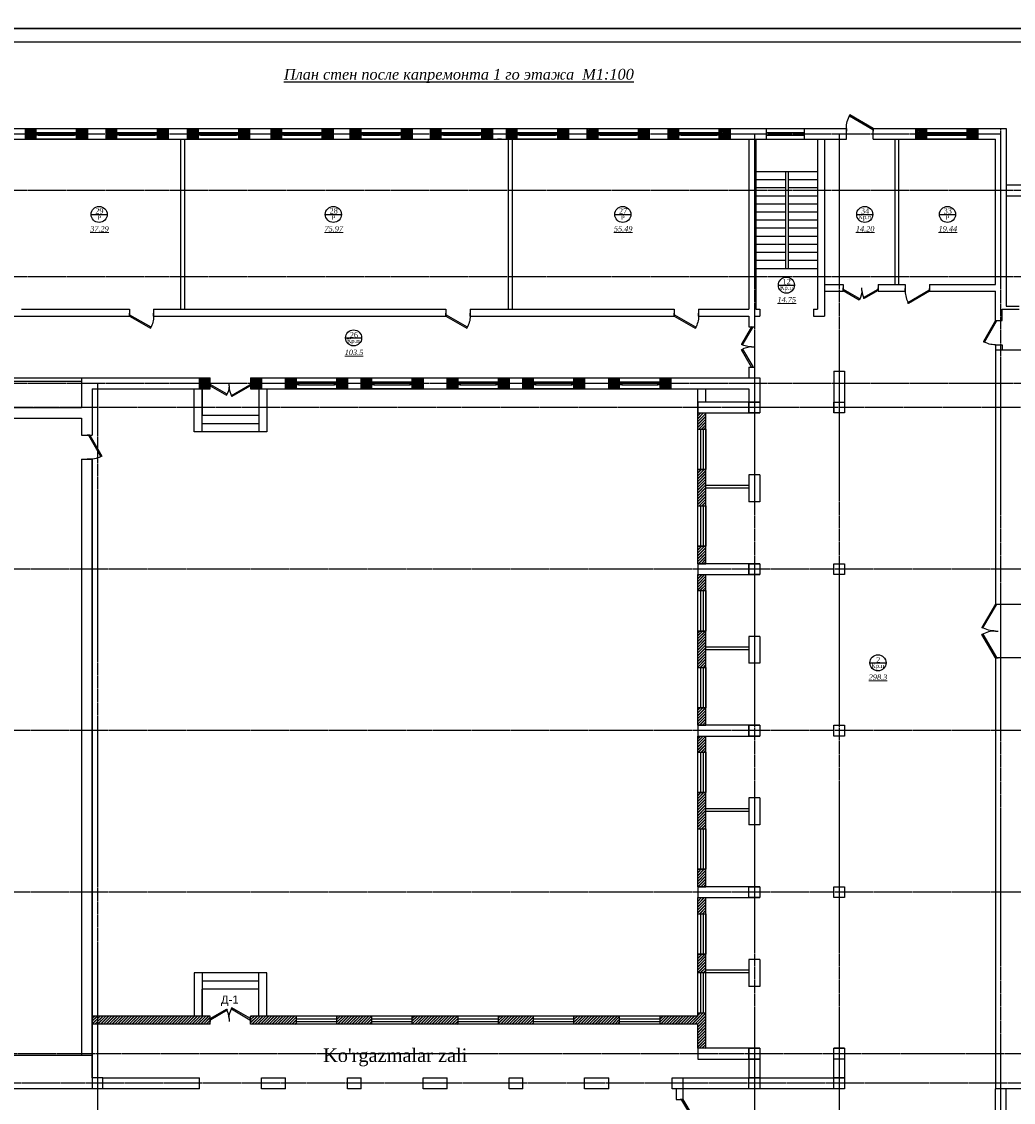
# Model space of a CAD drawing. Header units: inches. Extents: x 8001 to 766003, y -84601 to 563258.
# Tile 33 of 188: x 216905 to 253720, y 158280 to 198423. Entities that reach past the tile are written whole.
import ezdxf

# ---------------------------------------------------------------- set-up
doc = ezdxf.new("R2010")
doc.units = ezdxf.units.IN
doc.header["$MEASUREMENT"] = 0
doc.linetypes.add('Dashed', pattern=[19.05, 12.7, -6.35])
doc.layers.add('.', color=7, linetype='Continuous', lineweight=15)
doc.layers.add('0_Ном._пера__5', color=5, linetype='Continuous', lineweight=30)
doc.layers.add('РАЗРЕЗ', color=7, linetype='Continuous')
doc.styles.get("Standard").update_dxf_attribs({"font": 'arial.ttf'})
doc.styles.add('TIEMS', font='times.ttf')
pattern_1 = [(45, (1858980.19, 2036544.227), (-27.57716447, 27.57716447), []), (45, (1858982.19, 2036544.227), (-27.57716447, 27.57716447), [])]
pattern_2 = [(45, (1858980.19, 2036544.23), (-53.0330086, 53.0330086), []), (45, (1858983.815, 2036544.23), (-53.0330086, 53.0330086), []), (45, (1858987.44, 2036544.23), (-53.0330086, 53.0330086), [])]

# ---------------------------------------------------------------- blocks, each defined once
blk = doc.blocks.new('*U280')
at = {"color": 5}
for p, q in [((-40, 0), (-40, 4)), ((0, 0), (0, 4))]:
    blk.add_line(p, q, dxfattribs=at)
blk.add_lwpolyline([(0, 0), (-34.6, -20), (-35.5, -18.5), (-0.9, 1.5)], close=True, dxfattribs=at)
blk.add_arc((0, 0), 40, 180, 210, dxfattribs=at)
blk = doc.blocks.new('*U277')
at = {"color": 5}
for p, q in [((-30, 0), (-30, 4)), ((0, 0), (0, 4))]:
    blk.add_line(p, q, dxfattribs=at)
blk.add_lwpolyline([(0, 0), (-26, -15), (-26.9, -13.5), (-0.9, 1.5)], close=True, dxfattribs=at)
blk.add_arc((0, 0), 30, 180, 210, dxfattribs=at)
blk = doc.blocks.new('*U276')
at = {"color": 5}
for p, q in [((-36, 0), (-36, 4)), ((0, 0), (0, 4))]:
    blk.add_line(p, q, dxfattribs=at)
blk.add_lwpolyline([(0, 0), (-31.2, -18), (-32.1, -16.5), (-0.9, 1.5)], close=True, dxfattribs=at)
blk.add_arc((0, 0), 36, 180, 210, dxfattribs=at)
blk = doc.blocks.new('*U296')
at = {"color": 5}
for p, q in [((-28, 0), (-28, 4)), ((0, 0), (0, 4))]:
    blk.add_line(p, q, dxfattribs=at)
blk.add_lwpolyline([(0, 0), (-24.2, -14), (-25.1, -12.5), (-0.9, 1.5)], close=True, dxfattribs=at)
blk.add_arc((0, 0), 28, 180, 210, dxfattribs=at)
blk = doc.blocks.new('*U283')
at = {"color": 5}
for p, q in [((-36, 0), (-36, 4)), ((0, 0), (0, 4))]:
    blk.add_line(p, q, dxfattribs=at)
blk.add_lwpolyline([(0, 0), (-31.2, -18), (-32.1, -16.5), (-0.9, 1.5)], close=True, dxfattribs=at)
blk.add_arc((0, 0), 36, 180, 210, dxfattribs=at)
blk = doc.blocks.new('*U132')
at = {"color": 5}
for p, q in [((0, 0), (0, 4)), ((36, 0), (36, 4))]:
    blk.add_line(p, q, dxfattribs=at)
blk.add_lwpolyline([(0, 0), (31.2, -18), (32.1, -16.5), (0.9, 1.5)], close=True, dxfattribs=at)
blk.add_arc((0, 0), 36, 330, 0, dxfattribs=at)
blk = doc.blocks.new('*U136')
at = {"color": 5}
for p, q in [((-24, 0), (-24, 4)), ((0, 0), (0, 4))]:
    blk.add_line(p, q, dxfattribs=at)
blk.add_lwpolyline([(0, 0), (-20.8, -12), (-21.7, -10.5), (-0.9, 1.5)], close=True, dxfattribs=at)
blk.add_arc((0, 0), 24, 180, 210, dxfattribs=at)
blk = doc.blocks.new('wrw')
at = {"layer": '.'}
h = blk.add_hatch(dxfattribs=at)
h.set_pattern_fill('JIS_LC_8', color=32, scale=5)
h.set_pattern_definition([(45, (0, 0), (-27.57716447, 27.57716447), []), (45, (2, 0), (-27.57716447, 27.57716447), [])])
h.paths.add_polyline_path([(-1675824, -1869871), (-1676224, -1869871), (-1676224, -1870071), (-1675824, -1870071), (-1675824, -1870021)])
h.paths.add_polyline_path([(-1675824, -1870071), (-1676224, -1870071), (-1676224, -1870271), (-1675824, -1870271)])
h.paths.add_polyline_path([(-1673924, -1870071), (-1674324, -1870071), (-1674324, -1870121), (-1674324, -1870271), (-1673924, -1870271)])
h.paths.add_polyline_path([(-1673924, -1869871), (-1674324, -1869871), (-1674324, -1870071), (-1673924, -1870071)])
for p, q in [((-1676224, -1870271), (-1676224, -1869871)), ((-1675824, -1870271), (-1675824, -1869871)), ((-1674324, -1870271), (-1674324, -1869871)), ((-1673924, -1870271), (-1673924, -1869871))]:
    blk.add_line(p, q)
at = {"color": 5, "linetype": 'ByBlock', "lineweight": 25, "ltscale": 2}
for points in [[(-1675824, -1870021), (-1675744, -1870021), (-1675744, -1870121), (-1675824, -1870121)], [(-1674404, -1870021), (-1674324, -1870021), (-1674324, -1870121), (-1674404, -1870121)]]:
    blk.add_lwpolyline(points, close=True, dxfattribs=at)
at = {"color": 5}
for points in [[(-1675744, -1870021), (-1674404, -1870021)], [(-1675744, -1870071), (-1674404, -1870071)], [(-1675744, -1870121), (-1674404, -1870121)]]:
    blk.add_lwpolyline(points, dxfattribs=at)
blk = doc.blocks.new('*U295')
at = {"color": 5}
for p, q in [((-32, 0), (-32, 4)), ((0, 0), (0, 4))]:
    blk.add_line(p, q, dxfattribs=at)
blk.add_lwpolyline([(0, 0), (-27.7, -16), (-28.6, -14.5), (-0.9, 1.5)], close=True, dxfattribs=at)
blk.add_arc((0, 0), 32, 180, 210, dxfattribs=at)
blk = doc.blocks.new('*U291')
at = {"color": 5}
for p, q in [((-30, 0), (-30, 4)), ((0, 0), (0, 4))]:
    blk.add_line(p, q, dxfattribs=at)
blk.add_lwpolyline([(0, 0), (-26, -15), (-26.9, -13.5), (-0.9, 1.5)], close=True, dxfattribs=at)
blk.add_arc((0, 0), 30, 180, 210, dxfattribs=at)
blk = doc.blocks.new('sjjg')
at = {"layer": '.'}
h = blk.add_hatch(dxfattribs=at)
h.set_pattern_fill('JIS_LC_8', color=32, scale=5)
h.set_pattern_definition(pattern_1)
h.paths.add_polyline_path([(228397.8, 230195.7), (228247.8, 230195.7), (228247.8, 229995.7), (228397.8, 229995.7)])
h.paths.add_polyline_path([(228397.8, 230395.7), (228247.8, 230395.7), (228247.8, 230195.7), (228397.8, 230195.7)])
h.paths.add_polyline_path([(230047.8, 230395.7), (229897.8, 230395.7), (229897.8, 230195.7), (230047.8, 230195.7)])
h.paths.add_polyline_path([(230047.8, 230195.7), (229897.8, 230195.7), (229897.8, 229995.7), (230047.8, 229995.7)])
h = blk.add_hatch(dxfattribs=at)
h.set_pattern_fill('JIS_LC_8', color=32, scale=5)
h.set_pattern_definition(pattern_1)
h.paths.add_polyline_path([(201397.8, 220925.7), (201397.8, 220725.7), (201797.8, 220725.7), (201797.8, 220925.7)])
h.paths.add_polyline_path([(201797.8, 220925.7), (201797.8, 220931.7), (201797.8, 221125.7), (201397.8, 221125.7), (201397.8, 220925.7)])
h.paths.add_polyline_path([(203297.8, 220925.7), (203297.8, 220831.7), (203297.8, 220725.7), (203697.8, 220725.7), (203697.8, 220925.7)])
h.paths.add_polyline_path([(203297.8, 221125.7), (203297.8, 220925.7), (203697.8, 220925.7), (203697.8, 221125.7)])
at = {"layer": '.', "linetype": 'ByBlock', "lineweight": 25, "ltscale": 2}
h = blk.add_hatch(dxfattribs=at)
h.set_pattern_fill('JIS_RC_15', color=256, scale=5)
h.set_pattern_definition(pattern_2)
h.paths.add_polyline_path([(219897.8, 214225.7), (220197.8, 214225.7), (220197.8, 214875.7), (219897.8, 214875.7)])
h.paths.add_polyline_path([(219897.8, 216375.7), (220197.8, 216375.7), (220197.8, 217725.7), (219897.8, 217725.7)])
h.paths.add_polyline_path([(219897.8, 219825.7), (219897.8, 219225.7), (220197.8, 219225.7), (220197.8, 219825.7)])
h = blk.add_hatch(dxfattribs=at)
h.set_pattern_fill('JIS_RC_15', color=256, scale=5)
h.set_pattern_definition(pattern_2)
h.paths.add_polyline_path([(219897.8, 208225.7), (220197.8, 208225.7), (220197.8, 208875.7), (219897.8, 208875.7)])
h.paths.add_polyline_path([(220197.8, 211725.7), (219897.8, 211725.7), (219897.8, 210375.7), (220197.8, 210375.7)])
h.paths.add_polyline_path([(220197.8, 213825.7), (219897.8, 213825.7), (219897.8, 213225.7), (220197.8, 213225.7)])
h = blk.add_hatch(dxfattribs=at)
h.set_pattern_fill('JIS_RC_15', color=256, scale=5)
h.set_pattern_definition(pattern_2)
h.paths.add_polyline_path([(219897.8, 202225.7), (220197.8, 202225.7), (220197.8, 202875.7), (219897.8, 202875.7)])
h.paths.add_polyline_path([(219897.8, 204375.7), (220197.8, 204375.7), (220197.8, 205725.7), (219897.8, 205725.7)])
h.paths.add_polyline_path([(220197.8, 207825.7), (219897.8, 207825.7), (219897.8, 207225.7), (220197.8, 207225.7)])
h = blk.add_hatch(dxfattribs=at)
h.set_pattern_fill('JIS_RC_15', color=256, scale=5)
h.set_pattern_definition(pattern_2)
h.paths.add_polyline_path([(220197.8, 197525.7), (219897.8, 197525.7), (219897.8, 196225.7), (220197.8, 196225.7)])
h.paths.add_polyline_path([(220197.8, 199725.7), (219897.8, 199725.7), (219897.8, 199025.7), (220197.8, 199025.7)])
h.paths.add_polyline_path([(219897.8, 201225.7), (220197.8, 201225.7), (220197.8, 201825.7), (219897.8, 201825.7)])
h = blk.add_hatch(dxfattribs=at)
h.set_pattern_fill('JIS_RC_15', color=256, scale=5)
h.set_pattern_definition(pattern_2)
h.paths.add_polyline_path([(201797.8, 197425.7), (197617.8, 197425.7), (197617.8, 197125.7), (201797.8, 197125.7)])
h.paths.add_polyline_path([(197617.8, 197425.7), (197417.8, 197425.7), (197417.8, 197125.7), (197617.8, 197125.7)])
h = blk.add_hatch(dxfattribs=at)
h.set_pattern_fill('JIS_RC_15', color=256, scale=5)
h.set_pattern_definition(pattern_2)
h.paths.add_polyline_path([(204997.8, 197425.7), (203297.8, 197425.7), (203297.8, 197125.7), (204997.8, 197125.7)])
h.paths.add_polyline_path([(207797.8, 197425.7), (206497.8, 197425.7), (206497.8, 197125.7), (207797.8, 197125.7)])
h.paths.add_polyline_path([(210997.8, 197425.7), (209297.8, 197425.7), (209297.8, 197125.7), (210997.8, 197125.7)])
h.paths.add_polyline_path([(213797.8, 197425.7), (212497.8, 197425.7), (212497.8, 197125.7), (213797.8, 197125.7)])
h.paths.add_polyline_path([(216997.8, 197425.7), (215297.8, 197425.7), (215297.8, 197125.7), (216997.8, 197125.7)])
h.paths.add_polyline_path([(219897.8, 197425.7), (218497.8, 197425.7), (218497.8, 197125.7), (219897.8, 197125.7)])
at = {"color": 1, "linetype": 'Dashed', "ltscale": 2}
for p, q in [((170054.2, 230195.7), (231147.8, 230195.7)), ((221997.8, 230195.7), (221997.8, 174874.9)), ((225147.8, 230195.7), (225147.8, 174874.9)), ((231147.8, 174874.9), (231147.8, 230395.7)), ((170054.2, 228095.7), (250527.8, 228095.7)), ((170054.2, 224895.7), (250327.8, 224895.7)), ((170054.2, 220925.7), (250527.8, 220925.7)), ((197617.8, 220925.7), (197617.8, 174874.9)), ((250527.8, 220025.7), (170054.2, 220025.7)), ((244447.8, 214025.7), (170054.2, 214025.7)), ((244447.8, 208025.7), (170054.2, 208025.7)), ((244447.8, 202025.7), (170054.2, 202025.7)), ((248447.8, 196025.7), (170310.5, 196025.7)), ((248647.8, 194925.7), (170054.2, 194925.7))]:
    blk.add_line(p, q, dxfattribs=at)
for p, q in [((176397.8, 230395.7), (225412.8, 230395.7)), ((194937.8, 229995.7), (194937.8, 230395.7)), ((194937.8, 229995.7), (194937.8, 230395.7)), ((197237.8, 229995.7), (197237.8, 230395.7)), ((197237.8, 229995.7), (197237.8, 230395.7)), ((197937.8, 229995.7), (197937.8, 230395.7)), ((197937.8, 229995.7), (197937.8, 230395.7)), ((200237.8, 229995.7), (200237.8, 230395.7)), ((200237.8, 229995.7), (200237.8, 230395.7)), ((200957.8, 229995.7), (200957.8, 230395.7)), ((200957.8, 229995.7), (200957.8, 230395.7)), ((203257.8, 229995.7), (203257.8, 230395.7)), ((203257.8, 229995.7), (203257.8, 230395.7)), ((204057.8, 229995.7), (204057.8, 230395.7)), ((204057.8, 229995.7), (204057.8, 230395.7)), ((206357.8, 229995.7), (206357.8, 230395.7)), ((206357.8, 229995.7), (206357.8, 230395.7)), ((206997.8, 229995.7), (206997.8, 230395.7)), ((206997.8, 229995.7), (206997.8, 230395.7)), ((209297.8, 229995.7), (209297.8, 230395.7)), ((209297.8, 229995.7), (209297.8, 230395.7)), ((209977.8, 229995.7), (209977.8, 230395.7)), ((209977.8, 229995.7), (209977.8, 230395.7)), ((212277.8, 229995.7), (212277.8, 230395.7)), ((212277.8, 229995.7), (212277.8, 230395.7)), ((212797.8, 229995.7), (212797.8, 230395.7)), ((212797.8, 229995.7), (212797.8, 230395.7)), ((215097.8, 229995.7), (215097.8, 230395.7)), ((215097.8, 229995.7), (215097.8, 230395.7)), ((215797.8, 229995.7), (215797.8, 230395.7)), ((215797.8, 229995.7), (215797.8, 230395.7)), ((218097.8, 229995.7), (218097.8, 230395.7)), ((218097.8, 229995.7), (218097.8, 230395.7)), ((218797.8, 229995.7), (218797.8, 230395.7)), ((218797.8, 229995.7), (218797.8, 230395.7)), ((221097.8, 229995.7), (221097.8, 230395.7)), ((221097.8, 229995.7), (221097.8, 230395.7)), ((222447.8, 229995.7), (222447.8, 230395.7)), ((223847.8, 230395.7), (223847.8, 229995.7)), ((225412.8, 229995.7), (225412.8, 230395.7)), ((226412.8, 230395.7), (231347.8, 230395.7)), ((226412.8, 229995.7), (226412.8, 230395.7)), ((227997.8, 229995.7), (227997.8, 230395.7)), ((227997.8, 229995.7), (227997.8, 230395.7)), ((230297.8, 229995.7), (230297.8, 230395.7)), ((230297.8, 229995.7), (230297.8, 230395.7)), ((231347.8, 230395.7), (231347.8, 223795.7)), ((182498.2, 229995.7), (222359.2, 229995.7)), ((200697.8, 229995.7), (200697.8, 223675.7)), ((200697.8, 229995.7), (200697.8, 223675.7)), ((200847.8, 229995.7), (200847.8, 223675.7)), ((200847.8, 229995.7), (200847.8, 223675.7)), ((212867.8, 223675.7), (212867.8, 229995.7)), ((213017.8, 223675.7), (213017.8, 229995.7)), ((221797.8, 229995.7), (221797.8, 223675.7)), ((222047.8, 229995.7), (222047.8, 223675.7)), ((222197.8, 229995.7), (225412.8, 229995.7)), ((224347.8, 229995.7), (224347.8, 223675.7)), ((224597.8, 229995.7), (224597.8, 224595.7)), ((224597.8, 229995.7), (224597.8, 223425.7)), ((226412.8, 229995.7), (227347.8, 229995.7)), ((227227.8, 224595.7), (227227.8, 229995.7)), ((227347.8, 229995.7), (230947.8, 229995.7)), ((227347.8, 229995.7), (227347.8, 224595.7)), ((227347.8, 229995.7), (230947.8, 229995.7)), ((230947.8, 224595.7), (230947.8, 229995.7)), ((222047.8, 228795.7), (224347.8, 228795.7)), ((222047.8, 228495.7), (223147.8, 228495.7)), ((223147.8, 228795.7), (223147.8, 225195.7)), ((223247.8, 228795.7), (223247.8, 225195.7)), ((223247.8, 228495.7), (224347.8, 228495.7)), ((222047.8, 228195.7), (223147.8, 228195.7)), ((223247.8, 228195.7), (224347.8, 228195.7)), ((231347.8, 228295.7), (248827.8, 228295.7)), ((222047.8, 227895.7), (223147.8, 227895.7)), ((223247.8, 227895.7), (224347.8, 227895.7)), ((231347.8, 227895.7), (240207.8, 227895.7)), ((222047.8, 227595.7), (223147.8, 227595.7)), ((222047.8, 227295.7), (223147.8, 227295.7)), ((223247.8, 227595.7), (224347.8, 227595.7)), ((223247.8, 227295.7), (224347.8, 227295.7)), ((222047.8, 226995.7), (223147.8, 226995.7)), ((223247.8, 226995.7), (224347.8, 226995.7)), ((222047.8, 226695.7), (223147.8, 226695.7)), ((223247.8, 226695.7), (224347.8, 226695.7)), ((222047.8, 226395.7), (223147.8, 226395.7)), ((222047.8, 226095.7), (223147.8, 226095.7)), ((223247.8, 226395.7), (224347.8, 226395.7)), ((223247.8, 226095.7), (224347.8, 226095.7)), ((222047.8, 225795.7), (223147.8, 225795.7)), ((223247.8, 225795.7), (224347.8, 225795.7)), ((222047.8, 225495.7), (223147.8, 225495.7)), ((223247.8, 225495.7), (224347.8, 225495.7)), ((222047.8, 225195.7), (224347.8, 225195.7)), ((224597.8, 224595.7), (225288.9, 224595.7)), ((225288.9, 224595.7), (225288.9, 224345.7)), ((226588.9, 224595.7), (227597.8, 224595.7)), ((226588.9, 224595.7), (226588.9, 224345.7)), ((227597.8, 224595.7), (227597.8, 224345.7)), ((228497.8, 224595.7), (230947.8, 224595.7)), ((228497.8, 224595.7), (228497.8, 224345.7)), ((224597.8, 224345.7), (225288.9, 224345.7)), ((226588.9, 224345.7), (227597.8, 224345.7)), ((228497.8, 224345.7), (230947.8, 224345.7)), ((230947.8, 223255.7), (230947.8, 224345.7)), ((194797.8, 223675.7), (198797.8, 223675.7)), ((198797.8, 223675.7), (198797.8, 223425.7)), ((199697.8, 223675.7), (200697.8, 223675.7)), ((199697.8, 223675.7), (199697.8, 223425.7)), ((200697.8, 223675.7), (210547.8, 223675.7)), ((200847.8, 223675.7), (200897.8, 223675.7)), ((210547.8, 223675.7), (210547.8, 223425.7)), ((211447.8, 223675.7), (212867.8, 223675.7)), ((211447.8, 223675.7), (211447.8, 223425.7)), ((212617.8, 223675.7), (219026.3, 223675.7)), ((219026.3, 223675.7), (219026.3, 223425.7)), ((219926.3, 223675.7), (221797.8, 223675.7)), ((219926.3, 223675.7), (219926.3, 223425.7)), ((222047.8, 223675.7), (222197.8, 223675.7)), ((222197.8, 223675.7), (222197.8, 223425.7)), ((224197.8, 223675.7), (224347.8, 223675.7)), ((224197.8, 223675.7), (224197.8, 223425.7)), ((231197.8, 223675.7), (231832.8, 223675.7)), ((231197.8, 223255.7), (231197.8, 223675.7)), ((231347.8, 223795.7), (231832.8, 223795.7)), ((193297.8, 223425.7), (198797.8, 223425.7)), ((199697.8, 223425.7), (210547.8, 223425.7)), ((211447.8, 223425.7), (219026.3, 223425.7)), ((219926.3, 223425.7), (221797.8, 223425.7)), ((221797.8, 223425.7), (221797.8, 223025.7)), ((221997.8, 223425.7), (222197.8, 223425.7)), ((221997.8, 223425.7), (221997.8, 223025.7)), ((222047.8, 223425.7), (222197.8, 223425.7)), ((224197.8, 223425.7), (224597.8, 223425.7)), ((230947.8, 223255.7), (231197.8, 223255.7)), ((221797.8, 223025.7), (221997.8, 223025.7)), ((230947.8, 222355.7), (231197.8, 222355.7)), ((230947.8, 222355.7), (230947.8, 221375.7)), ((230947.8, 222175.7), (244647.8, 222175.7)), ((231197.8, 222355.7), (231197.8, 222175.7)), ((221797.8, 221525.7), (221797.8, 221125.7)), ((221797.8, 221525.7), (221997.8, 221525.7)), ((221997.8, 221525.7), (221997.8, 221125.7)), ((224947.8, 221375.7), (225347.8, 221375.7)), ((224947.8, 221375.7), (224947.8, 219825.7)), ((225347.8, 221375.7), (225347.8, 219825.7)), ((230947.8, 221375.7), (230947.8, 212725.7)), ((193087.8, 221125.7), (201797.8, 221125.7)), ((193087.8, 221005.7), (197017.8, 221005.7)), ((197017.8, 221125.7), (197017.8, 220025.7)), ((201397.8, 220725.7), (201397.8, 221125.7)), ((203297.8, 221125.7), (222197.8, 221125.7)), ((203697.8, 220725.7), (203697.8, 221125.7)), ((204597.8, 220725.7), (204597.8, 221125.7)), ((206897.8, 220725.7), (206897.8, 221125.7)), ((207397.8, 220725.7), (207397.8, 221125.7)), ((209697.8, 220725.7), (209697.8, 221125.7)), ((210597.8, 220725.7), (210597.8, 221125.7)), ((212897.8, 220725.7), (212897.8, 221125.7)), ((213397.8, 220725.7), (213397.8, 221125.7)), ((215697.8, 220725.7), (215697.8, 221125.7)), ((216597.8, 220725.7), (216597.8, 221125.7)), ((218897.8, 220725.7), (218897.8, 221125.7)), ((222197.8, 221125.7), (222197.8, 219825.7)), ((197417.8, 220725.7), (201797.8, 220725.7)), ((197417.8, 220725.7), (197417.8, 219005.7)), ((201497.8, 220725.7), (201497.8, 219725.7)), ((203297.8, 220725.7), (221797.8, 220725.7)), ((203597.8, 220725.7), (203597.8, 219725.7)), ((221797.8, 220725.7), (221797.8, 219825.7)), ((185747.8, 220025.7), (197017.8, 220025.7)), ((185747.8, 219625.7), (197017.8, 219625.7)), ((197017.8, 219625.7), (197017.8, 219005.7)), ((219897.8, 219825.7), (220197.8, 219825.7)), ((219897.8, 219225.7), (220197.8, 219225.7)), ((197017.8, 219005.7), (197417.8, 219005.7)), ((197017.8, 218105.7), (197017.8, 195955.7)), ((197017.8, 218105.7), (197417.8, 218105.7)), ((197417.8, 218105.7), (197417.8, 194725.7)), ((219897.8, 217725.7), (220197.8, 217725.7)), ((221797.8, 217525.7), (221797.8, 216525.7)), ((222197.8, 217525.7), (222197.8, 216525.7)), ((219897.8, 216375.7), (220197.8, 216375.7)), ((219897.8, 214875.7), (220197.8, 214875.7)), ((219897.8, 214225.7), (220197.8, 214225.7)), ((221797.8, 214225.7), (221797.8, 213825.7)), ((222197.8, 214225.7), (222197.8, 213825.7)), ((219897.8, 213825.7), (220197.8, 213825.7)), ((219897.8, 213225.7), (220197.8, 213225.7)), ((219897.8, 211725.7), (220197.8, 211725.7)), ((221797.8, 211525.7), (221797.8, 210525.7)), ((222197.8, 211525.7), (222197.8, 210525.7)), ((219897.8, 210375.7), (220197.8, 210375.7)), ((230947.8, 210725.7), (230947.8, 194725.7)), ((232447.8, 210725.7), (230947.8, 210725.7)), ((219897.8, 208875.7), (220197.8, 208875.7)), ((219897.8, 208225.7), (220197.8, 208225.7)), ((221797.8, 208225.7), (221797.8, 207825.7)), ((222197.8, 208225.7), (222197.8, 207825.7)), ((219897.8, 207825.7), (220197.8, 207825.7)), ((219897.8, 207225.7), (220197.8, 207225.7)), ((219897.8, 205725.7), (220197.8, 205725.7)), ((221797.8, 205525.7), (221797.8, 204525.7)), ((222197.8, 205525.7), (222197.8, 204525.7)), ((219897.8, 204375.7), (220197.8, 204375.7)), ((219897.8, 202875.7), (220197.8, 202875.7)), ((219897.8, 202225.7), (220197.8, 202225.7)), ((219897.8, 201825.7), (220197.8, 201825.7)), ((219897.8, 201225.7), (220197.8, 201225.7)), ((219897.8, 199725.7), (220197.8, 199725.7)), ((222197.8, 199525.7), (222197.8, 198525.7)), ((201497.8, 197425.7), (201497.8, 198425.7)), ((203597.8, 197425.7), (203597.8, 198425.7)), ((201797.8, 197125.7), (201797.8, 197425.7)), ((203297.8, 197125.7), (203297.8, 197425.7)), ((204997.8, 197125.7), (204997.8, 197425.7)), ((206497.8, 197125.7), (206497.8, 197425.7)), ((207797.8, 197125.7), (207797.8, 197425.7)), ((209297.8, 197125.7), (209297.8, 197425.7)), ((210997.8, 197125.7), (210997.8, 197425.7)), ((212497.8, 197125.7), (212497.8, 197425.7)), ((213797.8, 197125.7), (213797.8, 197425.7)), ((215297.8, 197125.7), (215297.8, 197425.7)), ((216997.8, 197125.7), (216997.8, 197425.7)), ((218497.8, 197125.7), (218497.8, 197425.7)), ((197417.8, 195955.7), (185747.8, 195955.7)), ((221797.8, 196225.7), (221797.8, 195125.7)), ((221797.8, 196225.7), (222197.8, 196225.7)), ((222197.8, 196225.7), (221797.8, 196225.7)), ((222197.8, 196225.7), (222197.8, 195125.7)), ((224947.8, 195125.7), (224947.8, 196225.7)), ((224947.8, 196225.7), (225347.8, 196225.7)), ((225347.8, 196225.7), (224947.8, 196225.7)), ((225347.8, 196225.7), (225347.8, 194725.7)), ((201397.8, 194725.7), (201397.8, 195125.7)), ((203697.8, 194725.7), (203697.8, 195125.7)), ((204597.8, 194725.7), (204597.8, 195125.7)), ((206897.8, 194725.7), (206897.8, 195125.7)), ((206897.8, 194725.7), (206897.8, 195125.7)), ((207397.8, 194725.7), (207397.8, 195125.7)), ((209697.8, 194725.7), (209697.8, 195125.7)), ((210597.8, 194725.7), (210597.8, 195125.7)), ((212897.8, 194725.7), (212897.8, 195125.7)), ((212897.8, 194725.7), (212897.8, 195125.7)), ((213397.8, 194725.7), (213397.8, 195125.7)), ((215697.8, 194725.7), (215697.8, 195125.7)), ((216597.8, 194725.7), (216597.8, 195125.7)), ((218947.8, 194725.7), (218947.8, 195125.7)), ((221797.8, 195125.7), (222197.8, 195125.7)), ((222197.8, 195125.7), (221797.8, 195125.7)), ((224947.8, 195125.7), (225347.8, 195125.7)), ((225347.8, 195125.7), (224947.8, 195125.7)), ((197817.8, 194725.7), (193892.8, 194725.7)), ((219097.8, 194725.7), (219097.8, 194325.7)), ((225347.8, 194725.7), (219097.8, 194725.7)), ((219347.8, 194725.7), (219347.8, 194325.7)), ((244247.8, 194725.7), (230947.8, 194725.7)), ((230947.8, 188861.1), (230947.8, 194725.7)), ((231347.8, 188861.1), (231347.8, 194725.7)), ((219097.8, 194325.7), (219347.8, 194325.7))]:
    blk.add_line(p, q)
at = {"color": 5}
for p, q in [((222447.8, 230245.7), (223847.8, 230245.7)), ((222447.8, 230145.7), (223847.8, 230145.7)), ((228397.8, 230245.7), (229897.8, 230245.7)), ((228397.8, 230145.7), (229897.8, 230145.7)), ((219997.8, 219225.7), (219997.8, 217725.7)), ((220097.8, 219225.7), (220097.8, 217725.7)), ((219997.8, 216375.7), (219997.8, 214875.7)), ((220097.8, 216375.7), (220097.8, 214875.7)), ((219997.8, 213225.7), (219997.8, 211725.7)), ((220097.8, 213225.7), (220097.8, 211725.7)), ((219997.8, 210375.7), (219997.8, 208875.7)), ((220097.8, 210375.7), (220097.8, 208875.7)), ((219997.8, 207225.7), (219997.8, 205725.7)), ((220097.8, 207225.7), (220097.8, 205725.7)), ((219997.8, 204375.7), (219997.8, 202875.7)), ((220097.8, 204375.7), (220097.8, 202875.7)), ((219997.8, 201225.7), (219997.8, 199725.7)), ((220097.8, 201225.7), (220097.8, 199725.7)), ((219997.8, 199025.7), (219997.8, 197525.7)), ((220097.8, 199025.7), (220097.8, 197525.7)), ((204997.8, 197325.7), (206497.8, 197325.7)), ((204997.8, 197225.7), (206497.8, 197225.7)), ((207797.8, 197325.7), (209297.8, 197325.7)), ((207797.8, 197225.7), (209297.8, 197225.7)), ((210997.8, 197325.7), (212497.8, 197325.7)), ((210997.8, 197225.7), (212497.8, 197225.7)), ((213797.8, 197325.7), (215297.8, 197325.7)), ((213797.8, 197225.7), (215297.8, 197225.7)), ((216997.8, 197325.7), (218497.8, 197325.7)), ((216997.8, 197225.7), (218497.8, 197225.7))]:
    blk.add_line(p, q, dxfattribs=at)
for points in [[(212612.8, 229995.7), (212462.8, 229995.7)], [(219897.8, 214225.7), (219897.8, 220725.7)], [(220197.8, 220225.7), (220197.8, 220725.7)], [(222197.8, 220225.7), (219897.8, 220225.7), (219897.8, 219825.7), (222197.8, 219825.7)], [(203597.8, 219725.7), (201497.8, 219725.7)], [(220197.8, 214225.7), (220197.8, 219825.7)], [(222197.8, 219825.7), (221797.8, 219825.7)], [(197417.8, 195125.7), (197417.8, 195125.7), (197417.8, 218105.7)], [(222197.8, 217525.7), (221797.8, 217525.7)], [(222197.8, 216525.7), (221797.8, 216525.7)], [(222197.8, 214225.7), (219897.8, 214225.7), (219897.8, 213825.7), (222197.8, 213825.7)], [(219897.8, 208225.7), (219897.8, 213825.7)], [(220197.8, 208225.7), (220197.8, 213825.7)], [(230947.8, 212725.7), (232447.8, 212725.7)], [(222197.8, 211525.7), (221797.8, 211525.7)], [(222197.8, 210525.7), (221797.8, 210525.7)], [(222197.8, 208225.7), (219897.8, 208225.7), (219897.8, 207825.7), (222197.8, 207825.7)], [(219897.8, 202225.7), (219897.8, 207825.7)], [(220197.8, 202225.7), (220197.8, 207825.7)], [(222197.8, 205525.7), (221797.8, 205525.7)], [(222197.8, 204525.7), (221797.8, 204525.7)], [(222197.8, 202225.7), (219897.8, 202225.7), (219897.8, 201825.7), (222197.8, 201825.7)], [(219897.8, 197425.7), (219897.8, 201825.7)], [(220197.8, 196225.7), (220197.8, 201825.7)], [(221797.8, 199525.7), (221797.8, 198525.7)], [(222197.8, 199525.7), (221797.8, 199525.7)], [(220197.8, 199025.7), (219897.8, 199025.7)], [(203597.8, 198425.7), (201497.8, 198425.7)], [(222197.8, 198525.7), (221797.8, 198525.7)], [(220197.8, 197525.7), (219897.8, 197525.7)], [(201797.8, 197425.7), (197417.8, 197425.7)], [(201797.8, 197125.7), (197417.8, 197125.7)], [(202499.4, 197377.3), (202496, 197377.3)], [(219897.8, 197425.7), (203297.8, 197425.7)], [(219897.8, 197125.7), (203297.8, 197125.7)], [(219897.8, 196225.7), (219897.8, 197125.7)], [(222197.8, 196225.7), (219897.8, 196225.7), (219897.8, 195825.7), (222197.8, 195825.7)], [(222197.8, 196225.7), (221797.8, 196225.7)], [(201397.8, 194725.7), (197817.8, 194725.7), (197817.8, 195125.7), (201397.8, 195125.7)], [(203697.8, 195125.7), (204597.8, 195125.7)], [(206897.8, 195125.7), (207397.8, 195125.7)], [(209697.8, 195125.7), (210597.8, 195125.7)], [(212897.8, 195125.7), (213397.8, 195125.7)], [(215697.8, 195125.7), (216597.8, 195125.7)], [(218947.8, 195125.7), (225347.8, 195125.7)], [(222197.8, 195125.7), (221797.8, 195125.7)], [(225347.8, 195125.7), (224947.8, 195125.7)], [(204597.8, 194725.7), (203697.8, 194725.7)], [(207397.8, 194725.7), (206897.8, 194725.7)], [(210597.8, 194725.7), (209697.8, 194725.7)], [(213397.8, 194725.7), (212897.8, 194725.7)], [(216597.8, 194725.7), (215697.8, 194725.7)], [(219097.8, 194725.7), (219097.8, 194725.7), (218947.8, 194725.7)]]:
    blk.add_lwpolyline(points)
for points in [[(221797.8, 220225.7), (222197.8, 220225.7), (222197.8, 219825.7), (221797.8, 219825.7)], [(224947.8, 220225.7), (225347.8, 220225.7), (225347.8, 219825.7), (224947.8, 219825.7)], [(221797.8, 214225.7), (222197.8, 214225.7), (222197.8, 213825.7), (221797.8, 213825.7)], [(224947.8, 214225.7), (225347.8, 214225.7), (225347.8, 213825.7), (224947.8, 213825.7)], [(221797.8, 208225.7), (222197.8, 208225.7), (222197.8, 207825.7), (221797.8, 207825.7)], [(224947.8, 208225.7), (225347.8, 208225.7), (225347.8, 207825.7), (224947.8, 207825.7)], [(221797.8, 202225.7), (222197.8, 202225.7), (222197.8, 201825.7), (221797.8, 201825.7)], [(224947.8, 202225.7), (225347.8, 202225.7), (225347.8, 201825.7), (224947.8, 201825.7)], [(221797.8, 196225.7), (222197.8, 196225.7), (222197.8, 195825.7), (221797.8, 195825.7)], [(224947.8, 196225.7), (225347.8, 196225.7), (225347.8, 195825.7), (224947.8, 195825.7)], [(218947.8, 195125.7), (219347.8, 195125.7), (219347.8, 194725.7), (218947.8, 194725.7)], [(221797.8, 195125.7), (222197.8, 195125.7), (222197.8, 194725.7), (221797.8, 194725.7)], [(224947.8, 195125.7), (225347.8, 195125.7), (225347.8, 194725.7), (224947.8, 194725.7)]]:
    blk.add_lwpolyline(points, close=True)
at = {"layer": 'РАЗРЕЗ', "linetype": 'ByBlock', "lineweight": 25, "ltscale": 2}
for p, q in [((201197.8, 219125.7), (201197.8, 220725.7)), ((201497.8, 219125.7), (201497.8, 220725.7)), ((203597.8, 220725.7), (203597.8, 219125.7)), ((203897.8, 220725.7), (203897.8, 219125.7)), ((203597.8, 219725.7), (201497.8, 219725.7)), ((203597.8, 219425.7), (201497.8, 219425.7)), ((221797.8, 217125.7), (220197.8, 217125.7)), ((221797.8, 217025.7), (220197.8, 217025.7)), ((221797.8, 217025.7), (220197.8, 217025.7)), ((221797.8, 211125.7), (220197.8, 211125.7)), ((221797.8, 211025.7), (220197.8, 211025.7)), ((221797.8, 211025.7), (220197.8, 211025.7)), ((221797.8, 205125.7), (220197.8, 205125.7)), ((221797.8, 205025.7), (220197.8, 205025.7)), ((221797.8, 199125.7), (220197.8, 199125.7)), ((201197.8, 199025.7), (201197.8, 197425.7)), ((201497.8, 199025.7), (201497.8, 197425.7)), ((203597.8, 198725.7), (201497.8, 198725.7)), ((203597.8, 197425.7), (203597.8, 199025.7)), ((203897.8, 197425.7), (203897.8, 199025.7)), ((221797.8, 199025.7), (220197.8, 199025.7)), ((203597.8, 198425.7), (201497.8, 198425.7)), ((197817.8, 195125.7), (197417.8, 195125.7))]:
    blk.add_line(p, q, dxfattribs=at)
for points in [[(194937.8, 230395.7), (197237.8, 230395.7), (197237.8, 229995.7), (194937.8, 229995.7)], [(197937.8, 230395.7), (200237.8, 230395.7), (200237.8, 229995.7), (197937.8, 229995.7)], [(200957.8, 230395.7), (203257.8, 230395.7), (203257.8, 229995.7), (200957.8, 229995.7)], [(204057.8, 230395.7), (206357.8, 230395.7), (206357.8, 229995.7), (204057.8, 229995.7)], [(206997.8, 230395.7), (209297.8, 230395.7), (209297.8, 229995.7), (206997.8, 229995.7)], [(209977.8, 230395.7), (212277.8, 230395.7), (212277.8, 229995.7), (209977.8, 229995.7)], [(212797.8, 230395.7), (215097.8, 230395.7), (215097.8, 229995.7), (212797.8, 229995.7)], [(215797.8, 230395.7), (218097.8, 230395.7), (218097.8, 229995.7), (215797.8, 229995.7)], [(218797.8, 230395.7), (221097.8, 230395.7), (221097.8, 229995.7), (218797.8, 229995.7)], [(227997.8, 230395.7), (230297.8, 230395.7), (230297.8, 229995.7), (227997.8, 229995.7)], [(204597.8, 221125.7), (206897.8, 221125.7), (206897.8, 220725.7), (204597.8, 220725.7)], [(207397.8, 221125.7), (209697.8, 221125.7), (209697.8, 220725.7), (207397.8, 220725.7)], [(210597.8, 221125.7), (212897.8, 221125.7), (212897.8, 220725.7), (210597.8, 220725.7)], [(213397.8, 221125.7), (215697.8, 221125.7), (215697.8, 220725.7), (213397.8, 220725.7)], [(216597.8, 221125.7), (218897.8, 221125.7), (218897.8, 220725.7), (216597.8, 220725.7)], [(219897.8, 219225.7), (220197.8, 219225.7), (220197.8, 217725.7), (219897.8, 217725.7)], [(219897.8, 216375.7), (220197.8, 216375.7), (220197.8, 214875.7), (219897.8, 214875.7)], [(219897.8, 213225.7), (220197.8, 213225.7), (220197.8, 211725.7), (219897.8, 211725.7)], [(219897.8, 210375.7), (220197.8, 210375.7), (220197.8, 208875.7), (219897.8, 208875.7)], [(219897.8, 207225.7), (220197.8, 207225.7), (220197.8, 205725.7), (219897.8, 205725.7)], [(219897.8, 204375.7), (220197.8, 204375.7), (220197.8, 202875.7), (219897.8, 202875.7)], [(219897.8, 201225.7), (220197.8, 201225.7), (220197.8, 199725.7), (219897.8, 199725.7)]]:
    blk.add_lwpolyline(points, close=True, dxfattribs=at)
for points in [[(197375.2, 227198.9), (197973.1, 227198.9)], [(206071.3, 227198.9), (206669.2, 227198.9)], [(216814.8, 227198.9), (217412.7, 227198.9)], [(225796.7, 227198.9), (226394.6, 227198.9)], [(228867.6, 227198.9), (229465.5, 227198.9)], [(222888.5, 224571.7), (223486.4, 224571.7)], [(206822.3, 222613.5), (207420.2, 222613.5)], [(201797.8, 220725.7), (201397.8, 220725.7), (201397.8, 221125.7), (201797.8, 221125.7)], [(201797.8, 220725.7), (201797.8, 221125.7)], [(203297.8, 221125.7), (203697.8, 221125.7), (203697.8, 220725.7), (203297.8, 220725.7)], [(203297.8, 221125.7), (203297.8, 220725.7)], [(203897.8, 219125.7), (201197.8, 219125.7)], [(226287.3, 210545), (226885.2, 210545)], [(203897.8, 199025.7), (201197.8, 199025.7)]]:
    blk.add_lwpolyline(points, dxfattribs=at)
for centre in [(197674.2, 227198.9), (206370.3, 227198.9), (217113.7, 227198.9), (226095.6, 227198.9), (229166.6, 227198.9), (223187.4, 224571.7), (207121.2, 222613.5), (226586.3, 210545)]:
    blk.add_circle(centre, 299, dxfattribs=at)
at = {"color": 5, "yscale": 25, "zscale": 25}
for name, p, xscale, rotation in [('*U280', (226412.8, 230395.7), -25, 180), ('*U276', (230947.8, 223255.7), -25, 270), ('*U277', (221897.8, 223025.7), -25, 270), ('*U277', (221897.8, 221525.7), 25, 270), ('*U132', (197329.2, 219005.7), -25, 90), ('*U280', (230947.8, 212725.7), -25, 270), ('*U280', (230947.8, 210725.7), 25, 270), ('*U296', (201797.8, 197327.3), 25, 180), ('*U295', (203297.8, 197327.3), -25, 180)]:
    blk.add_blockref(name, p, dxfattribs=dict(at, xscale=xscale, rotation=rotation))
for name, p, xscale in [('*U296', (225288.9, 224376.7), -25), ('*U136', (226588.9, 224376.7), 25), ('*U276', (228497.8, 224345.7), 25), ('*U283', (198797.8, 223425.7), -25), ('*U283', (210547.8, 223425.7), -25), ('*U283', (219026.3, 223425.7), -25), ('*U296', (201797.8, 220831.7), -25), ('*U295', (203297.8, 220831.7), 25)]:
    blk.add_blockref(name, p, dxfattribs=dict(at, xscale=xscale))
at = {"layer": '0_Ном._пера__5', "color": 5, "xscale": 25, "yscale": 25, "zscale": 25, "rotation": 90.00000000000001}
blk.add_blockref('*U291', (219347.8, 194325.7), dxfattribs=at)
at = {"layer": 'РАЗРЕЗ', "linetype": 'ByBlock', "lineweight": 25}
for p in [(1871161.4, 2100266.6), (1874161.4, 2100266.6), (1877181.4, 2100266.6), (1880281.4, 2100266.6), (1883221.4, 2100266.6), (1886201.4, 2100266.6), (1889021.4, 2100266.6), (1892021.4, 2100266.6), (1895021.4, 2100266.6), (1904221.4, 2100266.6), (1880821.4, 2090996.6), (1883621.4, 2090996.6), (1886821.4, 2090996.6), (1889621.4, 2090996.6), (1892821.4, 2090996.6)]:
    blk.add_blockref('wrw', p, dxfattribs=at)
at = {"insert": (210952.8, 232341.1), "char_height": 400, "width": 20717.971, "attachment_point": 5}
blk.add_mtext('\\A1;{\\fTimes New Roman|b0|i1|c204|p18;\\L\\C0; План стен после капремонта \\fTimes New Roman|b0|i1|c0|p18;1\\fTimes New Roman|b0|i1|c204|p18; го этажа  М1:100 }', dxfattribs=at)
at = {"lineweight": 0, "ltscale": 100, "attachment_point": 5, "style": 'TIEMS'}
for s, insert, char_height, width in [('\\A1;29', (197685.6, 227327.4), 200, 250.18), ('\\A1;28', (206381.7, 227327.4), 200, 250.18), ('\\A1;27', (217125.1, 227327.4), 200, 250.18), ('\\A1;34', (226107.1, 227327.4), 200, 250.18), ('\\A1;33', (229178, 227327.4), 200, 250.18), ('\\A1;Р', (197678, 227078.8), 160, 925.177), ('\\A1;Р', (206374.1, 227078.8), 160, 925.177), ('\\A1;Р', (217117.6, 227078.8), 160, 925.177), ('\\A1;Кр.п', (226099.5, 227078.8), 160, 925.177), ('\\A1;Р', (229170.4, 227078.8), 160, 925.177), ('\\A1;12', (223198.8, 224700.2), 200, 250.18), ('\\A1;Кр.п', (223191.3, 224451.6), 160, 925.177), ('\\A1;26', (207132.7, 222724.5), 200, 250.18), ('\\A1;Кр.п', (207112.3, 222478.2), 160, 925.177), ('\\A1;2', (226597.7, 210655.9), 200, 250.18), ('\\A1;Кр.п', (226577.3, 210409.6), 160, 925.177)]:
    blk.add_mtext(s, dxfattribs=dict(at, insert=insert, char_height=char_height, width=width))
at = {"lineweight": 0, "ltscale": 100, "char_height": 200, "attachment_point": 5, "style": 'TIEMS'}
for s, insert in [('\\A1;{\\fTimes New Roman|b0|i1|c204|p18;\\L37.29}', (197688.4, 226660.2)), ('\\A1;{\\fTimes New Roman|b0|i1|c204|p18;\\L75.97}', (206384.5, 226660.2)), ('\\A1;{\\fTimes New Roman|b0|i1|c204|p18;\\L55.49}', (217128, 226660.2)), ('\\A1;{\\fTimes New Roman|b0|i1|c204|p18;\\L14.20}', (226109.9, 226660.2)), ('\\A1;{\\fTimes New Roman|b0|i1|c204|p18;\\L19.44}', (229180.8, 226660.2)), ('\\A1;{\\fTimes New Roman|b0|i1|c204|p18;\\L14.75}', (223201.7, 224033)), ('\\A1;{\\fTimes New Roman|b0|i1|c204|p18;\\L103.5}', (207135.5, 222074.8)), ('\\A1;{\\fTimes New Roman|b0|i1|c204|p18;\\L298.3}', (226587.5, 210011.1))]:
    blk.add_mtext(s, dxfattribs=dict(at, insert=insert))
at = {"color": 1, "insert": (208666.4, 195887.5), "char_height": 500, "width": 10196.265, "attachment_point": 5}
blk.add_mtext("{\\fTimes New Roman|b0|i0|c0|p18;Ko'rgazmalar zali}", dxfattribs=at)
at = {"layer": 'РАЗРЕЗ', "color": 5, "linetype": 'ByBlock', "lineweight": 25, "ltscale": 2, "insert": (202197.1, 198187.3), "char_height": 300, "attachment_point": 1}
blk.add_mtext_dynamic_manual_height_columns('Д-1', width=963.593, gutter_width=1500, heights=[0], dxfattribs=at)

msp = doc.modelspace()

# ---------------------------------------------------------------- linework, layer by layer
msp.add_lwpolyline([(189105.77, 267572.808), (289105.77, 267572.808), (289105.77, 198172.808), (189105.77, 198172.808)], close=True)

# ---------------------------------------------------------------- block references
msp.add_blockref('sjjg', (22107.029, -35938.091))

# ---------------------------------------------------------------- next in the draw order: linework, layer by layer
for points in [[(189105.77, 198172.808), (289105.77, 198172.808), (289105.77, 128772.808), (189105.77, 128772.808)], [(191105.77, 197672.808), (288605.77, 197672.808), (288605.77, 129272.808), (191105.77, 129272.808)]]:
    msp.add_lwpolyline(points, close=True)

doc.saveas('drawing.dxf')
